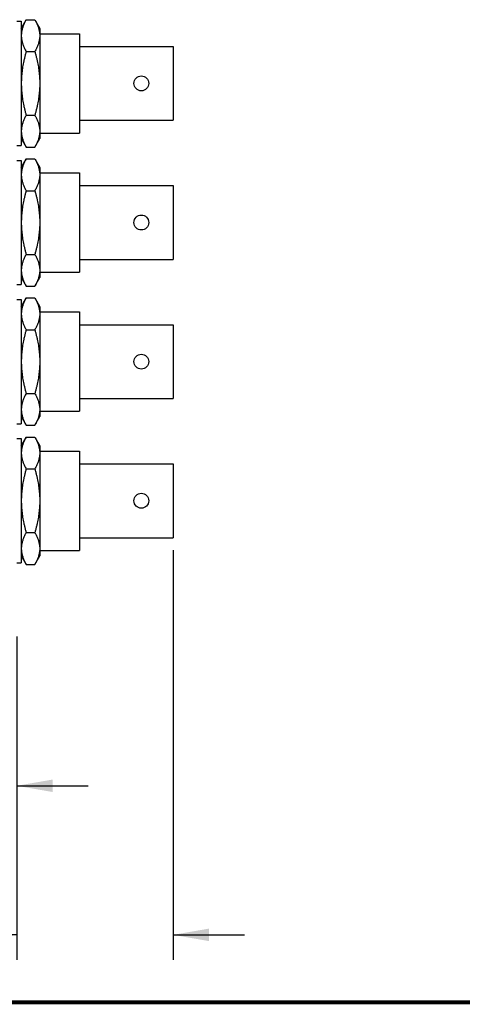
# Model space of a CAD drawing. Header units: inches. Extents: x 0.2 to 16.8, y 0.1 to 10.8.
# Tile 9 of 24: x 4.3 to 6.5, y 0.2 to 5.2. Entities that reach past the tile are written whole.
import ezdxf

# ---------------------------------------------------------------- set-up
doc = ezdxf.new("R2010")
doc.units = ezdxf.units.IN
doc.header["$LTSCALE"] = 0.935
doc.header["$MEASUREMENT"] = 0
doc.layers.get('0').update_dxf_attribs({"linetype": 'CONTINUOUS'})
doc.layers.add('DIMENSIONS', color=7, linetype='CONTINUOUS')
doc.styles.get("Standard").update_dxf_attribs({"font": 'txt', "width": 0.8})
doc.dimstyles.new('DIMSTYLE_1', dxfattribs={"dimtxt": 0.125, "dimasz": 0.18, "dimexe": 0.18, "dimexo": 0.0625, "dimgap": 0.09, "dimtad": 0, "dimtih": 1, "dimtoh": 1, "dimdec": 3, "dimzin": 4, "dimdsep": 46, "dimtxsty": 'STANDARD', "dimblk": '_FILLED', "dimblk1": '_FILLED', "dimblk2": '_FILLED', "dimcen": 0.09, "dimadec": 0, "dimazin": 0, "dimtp": 0.01, "dimtm": 0.01, "dimtfac": 1, "dimtdec": 3, "dimtofl": 0, "dimtmove": 0, "dimatfit": 3, "dimldrblk": '_FILLED', "dimfxl": 1, "dimtolj": 1, "dimtzin": 4, "dimarcsym": 0})

# ---------------------------------------------------------------- blocks, each defined once
blk = doc.blocks.new('_FILLED')
at = {"color": 0, "linetype": 'BYBLOCK'}
blk.add_solid([(0, 0), (-1, 0.174), (-1, -0.174)], dxfattribs=at)
blk = doc.blocks.new('*D0')
at = {"layer": 'DIMENSIONS', "color": 2, "linetype": 'CONTINUOUS'}
for p, q in [((4.3044, 2.0851), (4.3044, 1.223)), ((3.1762, 2.0798), (3.1762, 1.223)), ((3.1762, 1.348), (2.099, 1.348)), ((4.3044, 1.348), (4.6644, 1.348))]:
    blk.add_line(p, q, dxfattribs=at)
at = {"layer": 'DIMENSIONS', "color": 2, "linetype": 'CONTINUOUS', "xscale": 0.18, "yscale": 0.18, "zscale": 0.18}
blk.add_blockref('_FILLED', (3.1762, 1.348), dxfattribs=at)
at = {"layer": 'DIMENSIONS', "color": 2, "linetype": 'CONTINUOUS', "xscale": 0.18, "yscale": 0.18, "zscale": 0.18, "rotation": 180}
blk.add_blockref('_FILLED', (4.3044, 1.348), dxfattribs=at)
at = {"layer": 'DIMENSIONS', "color": 2, "linetype": 'CONTINUOUS', "width": 0.8}
for s, p in [('1.128', (0.7115, 1.2855)), ('[', (1.3365, 1.2855)), ('28.66', (1.4365, 1.2855)), (']', (1.9365, 1.2855))]:
    blk.add_text(s, height=0.125, dxfattribs=at).set_placement(p)
blk = doc.blocks.new('*D1')
at = {"layer": 'DIMENSIONS', "color": 2, "linetype": 'CONTINUOUS'}
for p, q in [((5.0914, 2.5337), (5.0914, 0.473)), ((4.3044, 2.0984), (4.3044, 0.473)), ((4.3044, 0.598), (3.3261, 0.598)), ((5.0914, 0.598), (5.4514, 0.598))]:
    blk.add_line(p, q, dxfattribs=at)
at = {"layer": 'DIMENSIONS', "color": 2, "linetype": 'CONTINUOUS', "xscale": 0.18, "yscale": 0.18, "zscale": 0.18}
blk.add_blockref('_FILLED', (4.3044, 0.598), dxfattribs=at)
at = {"layer": 'DIMENSIONS', "color": 2, "linetype": 'CONTINUOUS', "xscale": 0.18, "yscale": 0.18, "zscale": 0.18, "rotation": 180}
blk.add_blockref('_FILLED', (5.0914, 0.598), dxfattribs=at)
at = {"layer": 'DIMENSIONS', "color": 2, "linetype": 'CONTINUOUS', "width": 0.8}
for s, p in [('.787', (2.0386, 0.5355)), ('[', (2.5636, 0.5355)), ('19.99', (2.6636, 0.5355)), (']', (3.1636, 0.5355))]:
    blk.add_text(s, height=0.125, dxfattribs=at).set_placement(p)

msp = doc.modelspace()

# ---------------------------------------------------------------- linework, layer by layer
at = {"color": 7, "linetype": 'CONTINUOUS'}
for p, q in [((4.3264, 5.1585), (4.3518, 5.2024)), ((4.3518, 5.2024), (4.395, 5.2024)), ((4.395, 5.2024), (4.4204, 5.1585)), ((4.3044, 5.1945), (4.3264, 5.1945)), ((4.3264, 5.1945), (4.3264, 4.5695)), ((4.4204, 5.1585), (4.4204, 4.6055)), ((4.4204, 5.132), (4.6194, 5.132)), ((4.6194, 5.132), (4.6194, 4.632)), ((4.6194, 5.0677), (5.0914, 5.0677)), ((5.0914, 5.0677), (5.0914, 4.6962)), ((4.3518, 5.0422), (4.395, 5.0422)), ((4.3518, 4.7218), (4.395, 4.7218)), ((4.6194, 4.6962), (5.0914, 4.6962)), ((4.4204, 4.632), (4.6194, 4.632)), ((4.3044, 4.5695), (4.3264, 4.5695)), ((4.3264, 4.6055), (4.3518, 4.5616)), ((4.3518, 4.5616), (4.395, 4.5616)), ((4.395, 4.5616), (4.4204, 4.6055)), ((4.3044, 4.4945), (4.3264, 4.4945)), ((4.3264, 4.4585), (4.3518, 4.5024)), ((4.3264, 4.4945), (4.3264, 3.8695)), ((4.3518, 4.5024), (4.395, 4.5024)), ((4.395, 4.5024), (4.4204, 4.4585)), ((4.4204, 4.4585), (4.4204, 3.9055)), ((4.4204, 4.432), (4.6194, 4.432)), ((4.6194, 4.432), (4.6194, 3.932)), ((4.6194, 4.3677), (5.0914, 4.3677)), ((5.0914, 4.3677), (5.0914, 3.9962)), ((4.3518, 4.3422), (4.395, 4.3422)), ((4.3518, 4.0218), (4.395, 4.0218)), ((4.6194, 3.9962), (5.0914, 3.9962)), ((4.4204, 3.932), (4.6194, 3.932)), ((4.3044, 3.8695), (4.3264, 3.8695)), ((4.3264, 3.9055), (4.3518, 3.8616)), ((4.395, 3.8616), (4.4204, 3.9055)), ((4.3518, 3.8616), (4.395, 3.8616)), ((4.3044, 3.7945), (4.3264, 3.7945)), ((4.3264, 3.7585), (4.3518, 3.8024)), ((4.3264, 3.7945), (4.3264, 3.1695)), ((4.3518, 3.8024), (4.395, 3.8024)), ((4.395, 3.8024), (4.4204, 3.7585)), ((4.4204, 3.7585), (4.4204, 3.2055)), ((4.4204, 3.732), (4.6194, 3.732)), ((4.6194, 3.732), (4.6194, 3.232)), ((4.6194, 3.6677), (5.0914, 3.6677)), ((5.0914, 3.6677), (5.0914, 3.2962)), ((4.3518, 3.6422), (4.395, 3.6422)), ((4.3518, 3.3218), (4.395, 3.3218)), ((4.6194, 3.2962), (5.0914, 3.2962)), ((4.4204, 3.232), (4.6194, 3.232)), ((4.3264, 3.2055), (4.3518, 3.1616)), ((4.395, 3.1616), (4.4204, 3.2055)), ((4.3044, 3.1695), (4.3264, 3.1695)), ((4.3518, 3.1616), (4.395, 3.1616)), ((4.3044, 3.0945), (4.3264, 3.0945)), ((4.3264, 3.0585), (4.3518, 3.1024)), ((4.3264, 3.0945), (4.3264, 2.4695)), ((4.3518, 3.1024), (4.395, 3.1024)), ((4.395, 3.1024), (4.4204, 3.0585)), ((4.4204, 3.0585), (4.4204, 2.5055)), ((4.4204, 3.032), (4.6194, 3.032)), ((4.6194, 3.032), (4.6194, 2.532)), ((4.3518, 2.9422), (4.395, 2.9422)), ((4.6194, 2.9677), (5.0914, 2.9677)), ((5.0914, 2.9677), (5.0914, 2.5962)), ((4.3518, 2.6218), (4.395, 2.6218)), ((4.6194, 2.5962), (5.0914, 2.5962)), ((4.4204, 2.532), (4.6194, 2.532)), ((4.3264, 2.5055), (4.3518, 2.4616)), ((4.395, 2.4616), (4.4204, 2.5055)), ((4.3044, 2.4695), (4.3264, 2.4695)), ((4.3518, 2.4616), (4.395, 2.4616))]:
    msp.add_line(p, q, dxfattribs=at)
at = {"color": 7, "linetype": 'CONTINUOUS', "const_width": 0.02}
msp.add_lwpolyline([(0.25, 0.2586), (16.75, 0.2586)], dxfattribs=at)
at = {"color": 7, "linetype": 'CONTINUOUS'}
for centre in [(4.9314, 4.882), (4.9314, 4.182), (4.9314, 3.482), (4.9314, 2.782)]:
    msp.add_circle(centre, 0.0375, dxfattribs=at)
for points, knots in [([(4.3518, 5.2024), (4.3502, 5.1998), (4.3473, 5.1945), (4.3433, 5.1866), (4.3397, 5.1789), (4.3366, 5.1712), (4.3339, 5.1636), (4.3316, 5.1561), (4.3297, 5.1486), (4.3284, 5.1411), (4.3274, 5.1336), (4.327, 5.1261), (4.327, 5.1186), (4.3274, 5.1111), (4.3284, 5.1036), (4.3297, 5.0961), (4.3316, 5.0886), (4.3339, 5.081), (4.3366, 5.0734), (4.3397, 5.0658), (4.3433, 5.058), (4.3473, 5.0501), (4.3502, 5.0449), (4.3518, 5.0422)], [0, 0, 0, 0, 0.054353, 0.106463, 0.156664, 0.205273, 0.252608, 0.298908, 0.344399, 0.38928, 0.433732, 0.477941, 0.522059, 0.566268, 0.61072, 0.655601, 0.701092, 0.747392, 0.794727, 0.843336, 0.893537, 0.945647, 1, 1, 1, 1]), ([(4.395, 5.2024), (4.3966, 5.1998), (4.3995, 5.1945), (4.4035, 5.1866), (4.4071, 5.1789), (4.4102, 5.1712), (4.4129, 5.1636), (4.4152, 5.1561), (4.4171, 5.1486), (4.4184, 5.1411), (4.4194, 5.1336), (4.4198, 5.1261), (4.4198, 5.1186), (4.4194, 5.1111), (4.4184, 5.1036), (4.4171, 5.0961), (4.4152, 5.0886), (4.4129, 5.081), (4.4102, 5.0734), (4.4071, 5.0658), (4.4035, 5.058), (4.3995, 5.0501), (4.3966, 5.0449), (4.395, 5.0422)], [0, 0, 0, 0, 0.054353, 0.106463, 0.156664, 0.205273, 0.252608, 0.298908, 0.344399, 0.38928, 0.433732, 0.477941, 0.522059, 0.566268, 0.61072, 0.655601, 0.701092, 0.747392, 0.794727, 0.843336, 0.893537, 0.945647, 1, 1, 1, 1]), ([(4.3518, 5.0422), (4.3502, 5.0369), (4.3473, 5.0263), (4.3432, 5.0105), (4.3397, 4.995), (4.3365, 4.9797), (4.3338, 4.9645), (4.3316, 4.9494), (4.3297, 4.9344), (4.3284, 4.9194), (4.3274, 4.9045), (4.327, 4.8895), (4.327, 4.8745), (4.3274, 4.8595), (4.3284, 4.8445), (4.3297, 4.8296), (4.3316, 4.8145), (4.3338, 4.7995), (4.3365, 4.7843), (4.3397, 4.769), (4.3432, 4.7535), (4.3473, 4.7377), (4.3502, 4.7271), (4.3518, 4.7218)], [0, 0, 0, 0, 0.051445, 0.101437, 0.15025, 0.198148, 0.245393, 0.29216, 0.338605, 0.384838, 0.430943, 0.476991, 0.523009, 0.569057, 0.615162, 0.661395, 0.70784, 0.754607, 0.801852, 0.84975, 0.898563, 0.948555, 1, 1, 1, 1]), ([(4.395, 5.0422), (4.3966, 5.0369), (4.3995, 5.0263), (4.4035, 5.0105), (4.4071, 4.995), (4.4103, 4.9797), (4.413, 4.9645), (4.4152, 4.9494), (4.4171, 4.9344), (4.4184, 4.9194), (4.4194, 4.9045), (4.4198, 4.8895), (4.4198, 4.8745), (4.4194, 4.8595), (4.4184, 4.8445), (4.4171, 4.8296), (4.4152, 4.8145), (4.413, 4.7995), (4.4103, 4.7843), (4.4071, 4.769), (4.4035, 4.7535), (4.3995, 4.7377), (4.3966, 4.7271), (4.395, 4.7218)], [0, 0, 0, 0, 0.051445, 0.101437, 0.15025, 0.198148, 0.245393, 0.29216, 0.338605, 0.384838, 0.430943, 0.476991, 0.523009, 0.569057, 0.615162, 0.661395, 0.70784, 0.754607, 0.801852, 0.84975, 0.898563, 0.948555, 1, 1, 1, 1]), ([(4.3518, 4.7218), (4.3502, 4.7191), (4.3473, 4.7139), (4.3433, 4.706), (4.3397, 4.6982), (4.3366, 4.6906), (4.3339, 4.683), (4.3316, 4.6754), (4.3297, 4.6679), (4.3284, 4.6604), (4.3274, 4.6529), (4.327, 4.6454), (4.327, 4.6379), (4.3274, 4.6304), (4.3284, 4.6229), (4.3297, 4.6154), (4.3316, 4.6079), (4.3339, 4.6004), (4.3366, 4.5928), (4.3397, 4.5851), (4.3433, 4.5774), (4.3473, 4.5695), (4.3502, 4.5642), (4.3518, 4.5616)], [0, 0, 0, 0, 0.054353, 0.106463, 0.156664, 0.205273, 0.252608, 0.298908, 0.344399, 0.38928, 0.433732, 0.477941, 0.522059, 0.566268, 0.61072, 0.655601, 0.701092, 0.747392, 0.794727, 0.843336, 0.893537, 0.945647, 1, 1, 1, 1]), ([(4.395, 4.7218), (4.3966, 4.7191), (4.3995, 4.7139), (4.4035, 4.706), (4.4071, 4.6982), (4.4102, 4.6906), (4.4129, 4.683), (4.4152, 4.6754), (4.4171, 4.6679), (4.4184, 4.6604), (4.4194, 4.6529), (4.4198, 4.6454), (4.4198, 4.6379), (4.4194, 4.6304), (4.4184, 4.6229), (4.4171, 4.6154), (4.4152, 4.6079), (4.4129, 4.6004), (4.4102, 4.5928), (4.4071, 4.5851), (4.4035, 4.5774), (4.3995, 4.5695), (4.3966, 4.5642), (4.395, 4.5616)], [0, 0, 0, 0, 0.054353, 0.106463, 0.156664, 0.205273, 0.252608, 0.298908, 0.344399, 0.38928, 0.433732, 0.477941, 0.522059, 0.566268, 0.61072, 0.655601, 0.701092, 0.747392, 0.794727, 0.843336, 0.893537, 0.945647, 1, 1, 1, 1]), ([(4.3518, 4.5024), (4.3502, 4.4998), (4.3473, 4.4945), (4.3433, 4.4866), (4.3397, 4.4789), (4.3366, 4.4712), (4.3339, 4.4636), (4.3316, 4.4561), (4.3297, 4.4486), (4.3284, 4.4411), (4.3274, 4.4336), (4.327, 4.4261), (4.327, 4.4186), (4.3274, 4.4111), (4.3284, 4.4036), (4.3297, 4.3961), (4.3316, 4.3886), (4.3339, 4.381), (4.3366, 4.3734), (4.3397, 4.3658), (4.3433, 4.358), (4.3473, 4.3501), (4.3502, 4.3449), (4.3518, 4.3422)], [0, 0, 0, 0, 0.054353, 0.106463, 0.156664, 0.205273, 0.252608, 0.298908, 0.344399, 0.38928, 0.433732, 0.477941, 0.522059, 0.566268, 0.61072, 0.655601, 0.701092, 0.747392, 0.794727, 0.843336, 0.893537, 0.945647, 1, 1, 1, 1]), ([(4.395, 4.5024), (4.3966, 4.4998), (4.3995, 4.4945), (4.4035, 4.4866), (4.4071, 4.4789), (4.4102, 4.4712), (4.4129, 4.4636), (4.4152, 4.4561), (4.4171, 4.4486), (4.4184, 4.4411), (4.4194, 4.4336), (4.4198, 4.4261), (4.4198, 4.4186), (4.4194, 4.4111), (4.4184, 4.4036), (4.4171, 4.3961), (4.4152, 4.3886), (4.4129, 4.381), (4.4102, 4.3734), (4.4071, 4.3658), (4.4035, 4.358), (4.3995, 4.3501), (4.3966, 4.3449), (4.395, 4.3422)], [0, 0, 0, 0, 0.054353, 0.106463, 0.156664, 0.205273, 0.252608, 0.298908, 0.344399, 0.38928, 0.433732, 0.477941, 0.522059, 0.566268, 0.61072, 0.655601, 0.701092, 0.747392, 0.794727, 0.843336, 0.893537, 0.945647, 1, 1, 1, 1]), ([(4.3518, 4.3422), (4.3502, 4.3369), (4.3473, 4.3263), (4.3432, 4.3105), (4.3397, 4.295), (4.3365, 4.2797), (4.3338, 4.2645), (4.3316, 4.2494), (4.3297, 4.2344), (4.3284, 4.2194), (4.3274, 4.2045), (4.327, 4.1895), (4.327, 4.1745), (4.3274, 4.1595), (4.3284, 4.1445), (4.3297, 4.1296), (4.3316, 4.1145), (4.3338, 4.0995), (4.3365, 4.0843), (4.3397, 4.069), (4.3432, 4.0535), (4.3473, 4.0377), (4.3502, 4.0271), (4.3518, 4.0218)], [0, 0, 0, 0, 0.051445, 0.101437, 0.15025, 0.198148, 0.245393, 0.29216, 0.338605, 0.384838, 0.430943, 0.476991, 0.523009, 0.569057, 0.615162, 0.661395, 0.70784, 0.754607, 0.801852, 0.84975, 0.898563, 0.948555, 1, 1, 1, 1]), ([(4.395, 4.3422), (4.3966, 4.3369), (4.3995, 4.3263), (4.4035, 4.3105), (4.4071, 4.295), (4.4103, 4.2797), (4.413, 4.2645), (4.4152, 4.2494), (4.4171, 4.2344), (4.4184, 4.2194), (4.4194, 4.2045), (4.4198, 4.1895), (4.4198, 4.1745), (4.4194, 4.1595), (4.4184, 4.1445), (4.4171, 4.1296), (4.4152, 4.1145), (4.413, 4.0995), (4.4103, 4.0843), (4.4071, 4.069), (4.4035, 4.0535), (4.3995, 4.0377), (4.3966, 4.0271), (4.395, 4.0218)], [0, 0, 0, 0, 0.051445, 0.101437, 0.15025, 0.198148, 0.245393, 0.29216, 0.338605, 0.384838, 0.430943, 0.476991, 0.523009, 0.569057, 0.615162, 0.661395, 0.70784, 0.754607, 0.801852, 0.84975, 0.898563, 0.948555, 1, 1, 1, 1]), ([(4.3518, 4.0218), (4.3502, 4.0191), (4.3473, 4.0139), (4.3433, 4.006), (4.3397, 3.9982), (4.3366, 3.9906), (4.3339, 3.983), (4.3316, 3.9754), (4.3297, 3.9679), (4.3284, 3.9604), (4.3274, 3.9529), (4.327, 3.9454), (4.327, 3.9379), (4.3274, 3.9304), (4.3284, 3.9229), (4.3297, 3.9154), (4.3316, 3.9079), (4.3339, 3.9004), (4.3366, 3.8928), (4.3397, 3.8851), (4.3433, 3.8774), (4.3473, 3.8695), (4.3502, 3.8642), (4.3518, 3.8616)], [0, 0, 0, 0, 0.054353, 0.106463, 0.156664, 0.205273, 0.252608, 0.298908, 0.344399, 0.38928, 0.433732, 0.477941, 0.522059, 0.566268, 0.61072, 0.655601, 0.701092, 0.747392, 0.794727, 0.843336, 0.893537, 0.945647, 1, 1, 1, 1]), ([(4.395, 4.0218), (4.3966, 4.0191), (4.3995, 4.0139), (4.4035, 4.006), (4.4071, 3.9982), (4.4102, 3.9906), (4.4129, 3.983), (4.4152, 3.9754), (4.4171, 3.9679), (4.4184, 3.9604), (4.4194, 3.9529), (4.4198, 3.9454), (4.4198, 3.9379), (4.4194, 3.9304), (4.4184, 3.9229), (4.4171, 3.9154), (4.4152, 3.9079), (4.4129, 3.9004), (4.4102, 3.8928), (4.4071, 3.8851), (4.4035, 3.8774), (4.3995, 3.8695), (4.3966, 3.8642), (4.395, 3.8616)], [0, 0, 0, 0, 0.054353, 0.106463, 0.156664, 0.205273, 0.252608, 0.298908, 0.344399, 0.38928, 0.433732, 0.477941, 0.522059, 0.566268, 0.61072, 0.655601, 0.701092, 0.747392, 0.794727, 0.843336, 0.893537, 0.945647, 1, 1, 1, 1]), ([(4.3518, 3.8024), (4.3502, 3.7998), (4.3473, 3.7945), (4.3433, 3.7866), (4.3397, 3.7789), (4.3366, 3.7712), (4.3339, 3.7636), (4.3316, 3.7561), (4.3297, 3.7486), (4.3284, 3.7411), (4.3274, 3.7336), (4.327, 3.7261), (4.327, 3.7186), (4.3274, 3.7111), (4.3284, 3.7036), (4.3297, 3.6961), (4.3316, 3.6886), (4.3339, 3.681), (4.3366, 3.6734), (4.3397, 3.6658), (4.3433, 3.658), (4.3473, 3.6501), (4.3502, 3.6449), (4.3518, 3.6422)], [0, 0, 0, 0, 0.054353, 0.106463, 0.156664, 0.205273, 0.252608, 0.298908, 0.344399, 0.38928, 0.433732, 0.477941, 0.522059, 0.566268, 0.61072, 0.655601, 0.701092, 0.747392, 0.794727, 0.843336, 0.893537, 0.945647, 1, 1, 1, 1]), ([(4.395, 3.8024), (4.3966, 3.7998), (4.3995, 3.7945), (4.4035, 3.7866), (4.4071, 3.7789), (4.4102, 3.7712), (4.4129, 3.7636), (4.4152, 3.7561), (4.4171, 3.7486), (4.4184, 3.7411), (4.4194, 3.7336), (4.4198, 3.7261), (4.4198, 3.7186), (4.4194, 3.7111), (4.4184, 3.7036), (4.4171, 3.6961), (4.4152, 3.6886), (4.4129, 3.681), (4.4102, 3.6734), (4.4071, 3.6658), (4.4035, 3.658), (4.3995, 3.6501), (4.3966, 3.6449), (4.395, 3.6422)], [0, 0, 0, 0, 0.054353, 0.106463, 0.156664, 0.205273, 0.252608, 0.298908, 0.344399, 0.38928, 0.433732, 0.477941, 0.522059, 0.566268, 0.61072, 0.655601, 0.701092, 0.747392, 0.794727, 0.843336, 0.893537, 0.945647, 1, 1, 1, 1]), ([(4.3518, 3.6422), (4.3502, 3.6369), (4.3473, 3.6263), (4.3432, 3.6105), (4.3397, 3.595), (4.3365, 3.5797), (4.3338, 3.5645), (4.3316, 3.5494), (4.3297, 3.5344), (4.3284, 3.5194), (4.3274, 3.5045), (4.327, 3.4895), (4.327, 3.4745), (4.3274, 3.4595), (4.3284, 3.4445), (4.3297, 3.4296), (4.3316, 3.4145), (4.3338, 3.3995), (4.3365, 3.3843), (4.3397, 3.369), (4.3432, 3.3535), (4.3473, 3.3377), (4.3502, 3.3271), (4.3518, 3.3218)], [0, 0, 0, 0, 0.051445, 0.101437, 0.15025, 0.198148, 0.245393, 0.29216, 0.338605, 0.384838, 0.430943, 0.476991, 0.523009, 0.569057, 0.615162, 0.661395, 0.70784, 0.754607, 0.801852, 0.84975, 0.898563, 0.948555, 1, 1, 1, 1]), ([(4.395, 3.6422), (4.3966, 3.6369), (4.3995, 3.6263), (4.4035, 3.6105), (4.4071, 3.595), (4.4103, 3.5797), (4.413, 3.5645), (4.4152, 3.5494), (4.4171, 3.5344), (4.4184, 3.5194), (4.4194, 3.5045), (4.4198, 3.4895), (4.4198, 3.4745), (4.4194, 3.4595), (4.4184, 3.4445), (4.4171, 3.4296), (4.4152, 3.4145), (4.413, 3.3995), (4.4103, 3.3843), (4.4071, 3.369), (4.4035, 3.3535), (4.3995, 3.3377), (4.3966, 3.3271), (4.395, 3.3218)], [0, 0, 0, 0, 0.051445, 0.101437, 0.15025, 0.198148, 0.245393, 0.29216, 0.338605, 0.384838, 0.430943, 0.476991, 0.523009, 0.569057, 0.615162, 0.661395, 0.70784, 0.754607, 0.801852, 0.84975, 0.898563, 0.948555, 1, 1, 1, 1]), ([(4.3518, 3.3218), (4.3502, 3.3191), (4.3473, 3.3139), (4.3433, 3.306), (4.3397, 3.2982), (4.3366, 3.2906), (4.3339, 3.283), (4.3316, 3.2754), (4.3297, 3.2679), (4.3284, 3.2604), (4.3274, 3.2529), (4.327, 3.2454), (4.327, 3.2379), (4.3274, 3.2304), (4.3284, 3.2229), (4.3297, 3.2154), (4.3316, 3.2079), (4.3339, 3.2004), (4.3366, 3.1928), (4.3397, 3.1851), (4.3433, 3.1774), (4.3473, 3.1695), (4.3502, 3.1642), (4.3518, 3.1616)], [0, 0, 0, 0, 0.054353, 0.106463, 0.156664, 0.205273, 0.252608, 0.298908, 0.344399, 0.38928, 0.433732, 0.477941, 0.522059, 0.566268, 0.61072, 0.655601, 0.701092, 0.747392, 0.794727, 0.843336, 0.893537, 0.945647, 1, 1, 1, 1]), ([(4.395, 3.3218), (4.3966, 3.3191), (4.3995, 3.3139), (4.4035, 3.306), (4.4071, 3.2982), (4.4102, 3.2906), (4.4129, 3.283), (4.4152, 3.2754), (4.4171, 3.2679), (4.4184, 3.2604), (4.4194, 3.2529), (4.4198, 3.2454), (4.4198, 3.2379), (4.4194, 3.2304), (4.4184, 3.2229), (4.4171, 3.2154), (4.4152, 3.2079), (4.4129, 3.2004), (4.4102, 3.1928), (4.4071, 3.1851), (4.4035, 3.1774), (4.3995, 3.1695), (4.3966, 3.1642), (4.395, 3.1616)], [0, 0, 0, 0, 0.054353, 0.106463, 0.156664, 0.205273, 0.252608, 0.298908, 0.344399, 0.38928, 0.433732, 0.477941, 0.522059, 0.566268, 0.61072, 0.655601, 0.701092, 0.747392, 0.794727, 0.843336, 0.893537, 0.945647, 1, 1, 1, 1]), ([(4.3518, 3.1024), (4.3502, 3.0998), (4.3473, 3.0945), (4.3433, 3.0866), (4.3397, 3.0789), (4.3366, 3.0712), (4.3339, 3.0636), (4.3316, 3.0561), (4.3297, 3.0486), (4.3284, 3.0411), (4.3274, 3.0336), (4.327, 3.0261), (4.327, 3.0186), (4.3274, 3.0111), (4.3284, 3.0036), (4.3297, 2.9961), (4.3316, 2.9886), (4.3339, 2.981), (4.3366, 2.9734), (4.3397, 2.9658), (4.3433, 2.958), (4.3473, 2.9501), (4.3502, 2.9449), (4.3518, 2.9422)], [0, 0, 0, 0, 0.054353, 0.106463, 0.156664, 0.205273, 0.252608, 0.298908, 0.344399, 0.38928, 0.433732, 0.477941, 0.522059, 0.566268, 0.61072, 0.655601, 0.701092, 0.747392, 0.794727, 0.843336, 0.893537, 0.945647, 1, 1, 1, 1]), ([(4.395, 3.1024), (4.3966, 3.0998), (4.3995, 3.0945), (4.4035, 3.0866), (4.4071, 3.0789), (4.4102, 3.0712), (4.4129, 3.0636), (4.4152, 3.0561), (4.4171, 3.0486), (4.4184, 3.0411), (4.4194, 3.0336), (4.4198, 3.0261), (4.4198, 3.0186), (4.4194, 3.0111), (4.4184, 3.0036), (4.4171, 2.9961), (4.4152, 2.9886), (4.4129, 2.981), (4.4102, 2.9734), (4.4071, 2.9658), (4.4035, 2.958), (4.3995, 2.9501), (4.3966, 2.9449), (4.395, 2.9422)], [0, 0, 0, 0, 0.054353, 0.106463, 0.156664, 0.205273, 0.252608, 0.298908, 0.344399, 0.38928, 0.433732, 0.477941, 0.522059, 0.566268, 0.61072, 0.655601, 0.701092, 0.747392, 0.794727, 0.843336, 0.893537, 0.945647, 1, 1, 1, 1]), ([(4.3518, 2.9422), (4.3502, 2.9369), (4.3473, 2.9263), (4.3432, 2.9105), (4.3397, 2.895), (4.3365, 2.8797), (4.3338, 2.8645), (4.3316, 2.8494), (4.3297, 2.8344), (4.3284, 2.8194), (4.3274, 2.8045), (4.327, 2.7895), (4.327, 2.7745), (4.3274, 2.7595), (4.3284, 2.7445), (4.3297, 2.7296), (4.3316, 2.7145), (4.3338, 2.6995), (4.3365, 2.6843), (4.3397, 2.669), (4.3432, 2.6535), (4.3473, 2.6377), (4.3502, 2.6271), (4.3518, 2.6218)], [0, 0, 0, 0, 0.051445, 0.101437, 0.15025, 0.198148, 0.245393, 0.29216, 0.338605, 0.384838, 0.430943, 0.476991, 0.523009, 0.569057, 0.615162, 0.661395, 0.70784, 0.754607, 0.801852, 0.84975, 0.898563, 0.948555, 1, 1, 1, 1]), ([(4.395, 2.9422), (4.3966, 2.9369), (4.3995, 2.9263), (4.4035, 2.9105), (4.4071, 2.895), (4.4103, 2.8797), (4.413, 2.8645), (4.4152, 2.8494), (4.4171, 2.8344), (4.4184, 2.8194), (4.4194, 2.8045), (4.4198, 2.7895), (4.4198, 2.7745), (4.4194, 2.7595), (4.4184, 2.7445), (4.4171, 2.7296), (4.4152, 2.7145), (4.413, 2.6995), (4.4103, 2.6843), (4.4071, 2.669), (4.4035, 2.6535), (4.3995, 2.6377), (4.3966, 2.6271), (4.395, 2.6218)], [0, 0, 0, 0, 0.051445, 0.101437, 0.15025, 0.198148, 0.245393, 0.29216, 0.338605, 0.384838, 0.430943, 0.476991, 0.523009, 0.569057, 0.615162, 0.661395, 0.70784, 0.754607, 0.801852, 0.84975, 0.898563, 0.948555, 1, 1, 1, 1]), ([(4.3518, 2.6218), (4.3502, 2.6191), (4.3473, 2.6139), (4.3433, 2.606), (4.3397, 2.5982), (4.3366, 2.5906), (4.3339, 2.583), (4.3316, 2.5754), (4.3297, 2.5679), (4.3284, 2.5604), (4.3274, 2.5529), (4.327, 2.5454), (4.327, 2.5379), (4.3274, 2.5304), (4.3284, 2.5229), (4.3297, 2.5154), (4.3316, 2.5079), (4.3339, 2.5004), (4.3366, 2.4928), (4.3397, 2.4851), (4.3433, 2.4774), (4.3473, 2.4695), (4.3502, 2.4642), (4.3518, 2.4616)], [0, 0, 0, 0, 0.054353, 0.106463, 0.156664, 0.205273, 0.252608, 0.298908, 0.344399, 0.38928, 0.433732, 0.477941, 0.522059, 0.566268, 0.61072, 0.655601, 0.701092, 0.747392, 0.794727, 0.843336, 0.893537, 0.945647, 1, 1, 1, 1]), ([(4.395, 2.6218), (4.3966, 2.6191), (4.3995, 2.6139), (4.4035, 2.606), (4.4071, 2.5982), (4.4102, 2.5906), (4.4129, 2.583), (4.4152, 2.5754), (4.4171, 2.5679), (4.4184, 2.5604), (4.4194, 2.5529), (4.4198, 2.5454), (4.4198, 2.5379), (4.4194, 2.5304), (4.4184, 2.5229), (4.4171, 2.5154), (4.4152, 2.5079), (4.4129, 2.5004), (4.4102, 2.4928), (4.4071, 2.4851), (4.4035, 2.4774), (4.3995, 2.4695), (4.3966, 2.4642), (4.395, 2.4616)], [0, 0, 0, 0, 0.054353, 0.106463, 0.156664, 0.205273, 0.252608, 0.298908, 0.344399, 0.38928, 0.433732, 0.477941, 0.522059, 0.566268, 0.61072, 0.655601, 0.701092, 0.747392, 0.794727, 0.843336, 0.893537, 0.945647, 1, 1, 1, 1])]:
    msp.add_open_spline(points, degree=3, knots=knots, dxfattribs=at)

# ---------------------------------------------------------------- dimensions: what is measured, and where the dimension line sits
at = {"layer": 'DIMENSIONS', "color": 2, "linetype": 'CONTINUOUS'}
dim = msp.add_linear_dim(base=(5.0914, 0.598), p1=(4.3044, 2.0984), p2=(5.0914, 2.5337), dimstyle='DIMSTYLE_1', dxfattribs=at)
dim.commit()
dim.dimension.update_dxf_attribs({"geometry": '*D1', "text_midpoint": (2.6511, 0.598), "dimtype": 160})
dim = msp.add_linear_dim(base=(3.1762, 1.348), p1=(4.3044, 2.0851), p2=(3.1762, 2.0798), angle=180, dimstyle='DIMSTYLE_1', dxfattribs=at)
dim.commit()
dim.dimension.update_dxf_attribs({"geometry": '*D0', "text_midpoint": (1.374, 1.348), "dimtype": 160})

doc.saveas('drawing.dxf')
